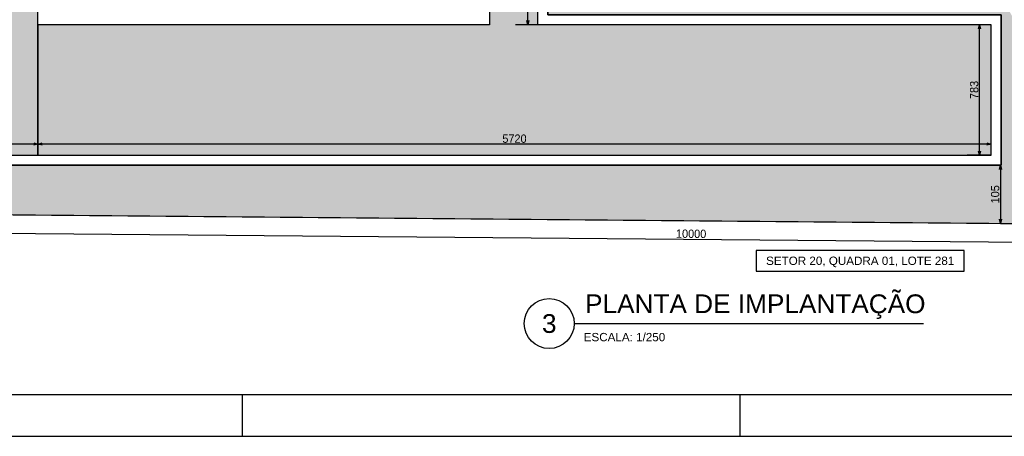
# Model space of a CAD drawing. Header units: millimetres. Extents: x -109 to 627, y -178 to 173.
# Tile 149 of 178: x 153 to 176, y 0 to 10. Entities that reach past the tile are written whole.
import ezdxf
from ezdxf.enums import TextEntityAlignment as Align

# ---------------------------------------------------------------- set-up
doc = ezdxf.new("R2010")
doc.units = ezdxf.units.MM
doc.styles.add('GULIM', font='Gulim.ttf')
doc.styles.get("Standard").update_dxf_attribs({"font": 'arial.ttf'})
doc.dimstyles.new('GULIM-250', dxfattribs={"dimtxt": 0.2, "dimasz": 0.1, "dimexe": 0.3, "dimexo": 0, "dimgap": 0.025, "dimtad": 1, "dimdec": 0, "dimlfac": 250, "dimzin": 12, "dimdsep": 46, "dimtxsty": 'GULIM', "dimblk": 'OPEN30', "dimcen": 0, "dimclrd": 152, "dimclre": 152, "dimclrt": 152, "dimaunit": 1, "dimadec": 0, "dimazin": 0, "dimtfac": 1.875, "dimtdec": 0, "dimtmove": 2, "dimatfit": 3, "dimldrblk": 'OPEN30', "dimfxl": 0, "dimtolj": 1, "dimtzin": 12, "dimlwd": -1, "dimarcsym": 0})
doc.dimstyles.new('GULIM-75', dxfattribs={"dimtxt": 0.2, "dimasz": 0.1, "dimexe": 0.3, "dimexo": 0, "dimgap": 0.025, "dimtad": 1, "dimdec": 0, "dimlfac": 75, "dimzin": 12, "dimdsep": 46, "dimtxsty": 'GULIM', "dimblk": 'OPEN30', "dimcen": 0, "dimclrd": 152, "dimclre": 152, "dimclrt": 152, "dimaunit": 1, "dimadec": 0, "dimazin": 0, "dimtfac": 1.875, "dimtdec": 0, "dimtmove": 2, "dimatfit": 3, "dimldrblk": 'OPEN30', "dimfxl": 0, "dimtolj": 1, "dimtzin": 12, "dimlwd": -1, "dimarcsym": 0})

# ---------------------------------------------------------------- blocks, each defined once
blk = doc.blocks.new('_Open30')
at = {"color": 0, "linetype": 'ByBlock', "lineweight": -2}
for p, q in [((-1, 0.26794919), (0, 0)), ((0, 0), (-1, -0.26794919)), ((0, 0), (-1, 0))]:
    blk.add_line(p, q, dxfattribs=at)
blk = doc.blocks.new('*D364')
at = {"color": 152, "lineweight": -2, "transparency": 16777216}
for p, q in [((148.7913824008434, 5.34655065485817), (148.784895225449, 4.604153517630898)), ((188.6719772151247, 4.998068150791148), (188.6654900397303, 4.255671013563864))]:
    blk.add_line(p, q, dxfattribs=at)
at = {"color": 152, "transparency": 16777216}
blk.add_line((148.8875127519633, 4.903268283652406), (188.5681152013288, 4.556533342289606), dxfattribs=at)
at = {"layer": 'Defpoints', "color": 0, "transparency": 16777216}
for p in [(148.7913824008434, 5.34655065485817), (188.6719772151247, 4.998068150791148), (188.6681113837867, 4.55565956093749)]:
    blk.add_point(p, dxfattribs=at)
at = {"color": 152, "transparency": 16777216, "xscale": 0.1, "yscale": 0.1, "zscale": 0.1}
for p, rotation in [((148.7875165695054, 4.904142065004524), 179.4993537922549), ((188.6681113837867, 4.55565956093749), 359.4993537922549)]:
    blk.add_blockref('_Open30', p, dxfattribs=dict(at, rotation=rotation))
at = {"color": 152, "transparency": 16777216, "insert": (168.7289306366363, 4.857692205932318), "char_height": 0.2, "attachment_point": 5, "rotation": 359.49935379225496, "style": 'GULIM'}
blk.add_mtext('\\A1;10000', dxfattribs=at)
blk = doc.blocks.new('*D365')
at = {"color": 152, "lineweight": -2, "transparency": 16777216}
for p, q in [((153.0479972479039, 6.744368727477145), (153.0479972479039, 7.311899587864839)), ((175.927997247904, 6.744368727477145), (175.927997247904, 7.311899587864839))]:
    blk.add_line(p, q, dxfattribs=at)
at = {"color": 152, "transparency": 16777216}
blk.add_line((175.827997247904, 7.011899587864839), (153.1479972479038, 7.011899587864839), dxfattribs=at)
at = {"layer": 'Defpoints', "color": 0, "transparency": 16777216}
for p in [(153.0479972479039, 7.011899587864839), (153.0479972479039, 6.744368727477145), (175.927997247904, 6.744368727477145)]:
    blk.add_point(p, dxfattribs=at)
at = {"color": 152, "transparency": 16777216, "xscale": 0.1, "yscale": 0.1, "zscale": 0.1, "rotation": 180}
blk.add_blockref('_Open30', (153.0479972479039, 7.011899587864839), dxfattribs=at)
at = {"color": 152, "transparency": 16777216, "xscale": 0.1, "yscale": 0.1, "zscale": 0.1}
blk.add_blockref('_Open30', (175.927997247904, 7.011899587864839), dxfattribs=at)
at = {"color": 152, "transparency": 16777216, "insert": (164.4879972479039, 7.139562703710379), "char_height": 0.2, "attachment_point": 5, "style": 'GULIM'}
blk.add_mtext('\\A1;5720', dxfattribs=at)
blk = doc.blocks.new('*D366')
at = {"color": 152, "lineweight": -2, "transparency": 16777216}
for p, q in [((149.5279972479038, 6.744368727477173), (149.5279972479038, 7.311899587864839)), ((153.0479972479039, 6.744368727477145), (153.0479972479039, 7.311899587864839))]:
    blk.add_line(p, q, dxfattribs=at)
at = {"color": 152, "transparency": 16777216}
blk.add_line((152.9479972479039, 7.011899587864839), (149.6279972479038, 7.011899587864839), dxfattribs=at)
at = {"layer": 'Defpoints', "color": 0, "transparency": 16777216}
for p in [(149.5279972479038, 7.011899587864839), (149.5279972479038, 6.744368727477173), (153.0479972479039, 6.744368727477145)]:
    blk.add_point(p, dxfattribs=at)
at = {"color": 152, "transparency": 16777216, "xscale": 0.1, "yscale": 0.1, "zscale": 0.1, "rotation": 180}
blk.add_blockref('_Open30', (149.5279972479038, 7.011899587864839), dxfattribs=at)
at = {"color": 152, "transparency": 16777216, "xscale": 0.1, "yscale": 0.1, "zscale": 0.1}
blk.add_blockref('_Open30', (153.0479972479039, 7.011899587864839), dxfattribs=at)
at = {"color": 152, "transparency": 16777216, "insert": (151.2879972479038, 7.139429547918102), "char_height": 0.2, "attachment_point": 5, "style": 'GULIM'}
blk.add_mtext('\\A1;880', dxfattribs=at)
blk = doc.blocks.new('*D370')
at = {"color": 152, "lineweight": -2, "transparency": 16777216}
for p, q in [((175.927997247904, 9.874368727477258), (175.3517461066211, 9.874368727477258)), ((175.927997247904, 6.744368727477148), (175.3517461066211, 6.744368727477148))]:
    blk.add_line(p, q, dxfattribs=at)
at = {"color": 152, "transparency": 16777216}
blk.add_line((175.6517461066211, 6.844368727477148), (175.6517461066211, 9.774368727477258), dxfattribs=at)
at = {"layer": 'Defpoints', "color": 0, "transparency": 16777216}
for p in [(175.6517461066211, 9.874368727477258), (175.927997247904, 9.874368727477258), (175.927997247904, 6.744368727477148)]:
    blk.add_point(p, dxfattribs=at)
at = {"color": 152, "transparency": 16777216, "xscale": 0.1, "yscale": 0.1, "zscale": 0.1}
for p, rotation in [((175.6517461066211, 9.874368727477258), 90), ((175.6517461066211, 6.744368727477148), 270)]:
    blk.add_blockref('_Open30', p, dxfattribs=dict(at, rotation=rotation))
at = {"color": 152, "transparency": 16777216, "insert": (175.5240829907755, 8.309368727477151), "char_height": 0.2, "attachment_point": 5, "rotation": 90, "style": 'GULIM'}
blk.add_mtext('\\A1;783', dxfattribs=at)
blk = doc.blocks.new('*D371')
at = {"color": 152, "lineweight": -2, "transparency": 16777216}
for p, q in [((165.0479966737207, 11.43436932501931), (164.5096022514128, 11.43436932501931)), ((165.0479966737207, 9.874368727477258), (164.5096022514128, 9.874368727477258))]:
    blk.add_line(p, q, dxfattribs=at)
at = {"color": 152, "transparency": 16777216}
blk.add_line((164.8096022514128, 9.974368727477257), (164.8096022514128, 11.33436932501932), dxfattribs=at)
at = {"layer": 'Defpoints', "color": 0, "transparency": 16777216}
for p in [(164.8096022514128, 11.43436932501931), (165.0479966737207, 11.43436932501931), (165.0479966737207, 9.874368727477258)]:
    blk.add_point(p, dxfattribs=at)
at = {"color": 152, "transparency": 16777216, "xscale": 0.1, "yscale": 0.1, "zscale": 0.1}
for p, rotation in [((164.8096022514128, 11.43436932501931), 90), ((164.8096022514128, 9.874368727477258), 270)]:
    blk.add_blockref('_Open30', p, dxfattribs=dict(at, rotation=rotation))
at = {"color": 152, "transparency": 16777216, "insert": (164.6820722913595, 10.65436902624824), "char_height": 0.2, "attachment_point": 5, "rotation": 90, "style": 'GULIM'}
blk.add_mtext('\\A1;390', dxfattribs=at)
blk = doc.blocks.new('*D531')
at = {"color": 152, "lineweight": -2, "transparency": 16777216}
for p, q in [((176.1557906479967, 6.504368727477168), (175.8557906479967, 6.504368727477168)), ((176.1557906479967, 5.107436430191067), (176.4557906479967, 5.107436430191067))]:
    blk.add_line(p, q, dxfattribs=at)
at = {"color": 152, "transparency": 16777216}
blk.add_line((176.1557906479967, 6.404368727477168), (176.1557906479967, 5.207436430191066), dxfattribs=at)
at = {"layer": 'Defpoints', "color": 0, "transparency": 16777216}
for p in [(176.167997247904, 6.504368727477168), (176.1557906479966, 5.107436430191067), (176.1557906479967, 5.107436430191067)]:
    blk.add_point(p, dxfattribs=at)
at = {"color": 152, "transparency": 16777216, "xscale": 0.1, "yscale": 0.1, "zscale": 0.1}
for p, rotation in [((176.1557906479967, 6.504368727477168), 90), ((176.1557906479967, 5.107436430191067), 270)]:
    blk.add_blockref('_Open30', p, dxfattribs=dict(at, rotation=rotation))
at = {"color": 152, "transparency": 16777216, "insert": (176.0279943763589, 5.805902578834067), "char_height": 0.2, "attachment_point": 5, "rotation": 90, "style": 'GULIM', "bg_fill": 3, "box_fill_scale": 1.1, "bg_fill_color": 256, "bg_fill_true_color": 13158600, "bg_fill_transparency": 0}
blk.add_mtext('\\A1;105', dxfattribs=at)

msp = doc.modelspace()

# ---------------------------------------------------------------- hatches: boundary and pattern name
at = {"true_color": 0xf27172}
h = msp.add_hatch(color=11, dxfattribs=at)
h.dxf.hatch_style = 1
h.paths.add_polyline_path([(158.9679972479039, 24.10436872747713), (149.5279972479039, 24.10436872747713), (149.5279972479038, 6.744368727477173), (153.0479972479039, 6.744368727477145), (153.0479972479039, 9.874368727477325), (153.047997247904, 20.58436872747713), (158.9679972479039, 20.58436872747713)])
h.paths.add_polyline_path([(152.8200837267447, 21.74211332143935), (154.1801792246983, 21.74211332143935), (154.1801792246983, 22.04845711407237), (152.8200837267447, 22.04845711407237)], flags=24)
h.paths.add_polyline_path([(152.609476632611, 22.06383910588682), (154.390786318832, 22.06383910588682), (154.390786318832, 22.51568085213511), (152.609476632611, 22.51568085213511)], flags=24)
h = msp.add_hatch()
h.set_pattern_fill('HONEY', color=211, scale=0.05)
h.set_pattern_definition([(0, (-14.08727833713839, 5.483083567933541), (0.238125, 0.13748153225), [0.15875, -0.3175]), (120, (-14.08727833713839, 5.483083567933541), (-0.2381249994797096, 0.1374815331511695), [0.1587499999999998, -0.3174999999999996]), (59.99999999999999, (-14.08727833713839, 5.483083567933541), (5.202904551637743e-10, 0.2749630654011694), [-0.3175, 0.15875])])
h.paths.add_polyline_path([(153.0479972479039, 6.744368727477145), (175.927997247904, 6.744368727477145), (175.927997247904, 9.874368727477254), (165.0479966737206, 9.874368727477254), (165.0479966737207, 11.43436932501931), (166.0879966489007, 11.43436932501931), (167.7079631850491, 14.24023367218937), (167.1875976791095, 15.14153316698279), (168.5383335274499, 15.92138133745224), (170.2306253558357, 12.99024590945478), (172.3985944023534, 14.2552133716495), (169.2485944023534, 19.71117341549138), (167.0748706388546, 18.45617341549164), (167.9583323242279, 16.92597288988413), (166.6075962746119, 16.146125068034), (166.0879965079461, 17.04609826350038), (162.8479965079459, 17.04609826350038), (162.3283966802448, 16.14612496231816), (160.979305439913, 16.92502315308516), (161.8627684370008, 18.45522523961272), (159.6890443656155, 19.71022541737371), (156.5390443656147, 14.25426537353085), (158.7127681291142, 12.99926537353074), (160.3993039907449, 15.9204311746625), (161.7483272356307, 15.1415722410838), (161.2279845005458, 14.24031218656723), (162.8479965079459, 11.43436908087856), (163.8879963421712, 11.43436908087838), (163.8879963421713, 9.874368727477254), (153.0479972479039, 9.874368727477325)])

# ---------------------------------------------------------------- linework, layer by layer
at = {"linetype": 'Continuous'}
msp.add_line((148.7913824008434, 5.34655065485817), (188.6719772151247, 4.998068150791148), dxfattribs=at)
at = {"color": 2}
msp.add_line((165.9231340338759, 2.705452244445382), (174.305938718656, 2.705452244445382), dxfattribs=at)
at = {"color": 1}
for p, q in [((157.9500001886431, 0.9999996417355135), (157.9500001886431, -3.582644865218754e-07)), ((169.9000001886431, 0.9999996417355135), (169.9000001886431, -3.582644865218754e-07))]:
    msp.add_line(p, q, dxfattribs=at)
at = {"color": 2}
for points in [[(125.0000001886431, -3.582644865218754e-07), (243.9000001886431, -3.582644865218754e-07), (243.9000001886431, 89.09999964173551), (125.0000001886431, 89.09999964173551)], [(170.2867165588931, 3.961015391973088), (175.2867165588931, 3.961015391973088), (175.2867165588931, 4.461015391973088), (170.2867165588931, 4.461015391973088)]]:
    msp.add_lwpolyline(points, close=True, dxfattribs=at)
at = {"color": 6}
msp.add_lwpolyline([(127.5000001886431, 0.9999996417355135), (242.9000001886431, 0.9999996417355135), (242.9000001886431, 88.09999964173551), (127.5000001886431, 88.09999964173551)], close=True, dxfattribs=at)
at = {"color": 5}
msp.add_lwpolyline([(153.0479972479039, 6.744368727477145), (153.047997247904, 20.58436872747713), (158.9679972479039, 20.58436872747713), (158.9679972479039, 24.10436872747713), (149.5279972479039, 24.10436872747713), (149.5279972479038, 6.744368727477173)], close=True, dxfattribs=at)
at = {"color": 2}
msp.add_lwpolyline([(148.7998422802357, 6.504368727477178), (176.167997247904, 6.504368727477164), (176.167997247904, 10.11436872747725), (165.2879966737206, 10.11436872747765), (165.2879966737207, 11.19436932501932), (166.2265607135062, 11.19436932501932), (167.9850913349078, 14.24023370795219), (167.5154435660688, 15.05368702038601), (168.4504874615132, 15.59353518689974), (170.1433307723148, 12.6614445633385), (172.7258915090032, 14.16831815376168), (169.336440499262, 20.03901951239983), (167.6143379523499, 19.04476314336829)], dxfattribs=at)
at = {"color": 5}
msp.add_lwpolyline([(163.8879963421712, 11.43436908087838), (163.8879963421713, 9.874368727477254), (153.0479972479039, 9.874368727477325), (153.0479972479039, 6.744368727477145), (175.927997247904, 6.744368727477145), (175.927997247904, 9.874368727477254), (165.0479966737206, 9.874368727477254), (165.0479966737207, 11.43436932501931)], dxfattribs=at)
at = {"color": 2}
msp.add_circle((165.3231340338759, 2.705452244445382), 0.6000000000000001, dxfattribs=at)

# ---------------------------------------------------------------- texts
msp.add_text('SETOR 20, QUADRA 01, LOTE 281', height=0.2, dxfattribs=at).set_placement((172.7867165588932, 4.211015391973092), align=Align.MIDDLE_CENTER)
at = {"color": 6}
msp.add_text('PLANTA DE IMPLANTAÇÃO', height=0.45, dxfattribs=at).set_placement((166.1822289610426, 2.954263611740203))
msp.add_text('3', height=0.45, dxfattribs=at).set_placement((165.3231340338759, 2.705452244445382), align=Align.MIDDLE)
at = {"color": 2}
msp.add_text('ESCALA: 1/250', height=0.2, dxfattribs=at).set_placement((166.1501292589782, 2.279804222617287))

# ---------------------------------------------------------------- dimensions: what is measured, and where the dimension line sits
for p1, p2, distance, picture, middle in [((165.0479966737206, 9.874368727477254), (165.0479966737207, 11.43436932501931), 0.2383944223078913, '*D371', (164.6820722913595, 10.65436902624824)), ((175.927997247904, 6.744368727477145), (175.927997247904, 9.874368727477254), 0.2762511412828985, '*D370', (175.5240829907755, 8.309368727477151)), ((175.927997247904, 6.744368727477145), (153.0479972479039, 6.744368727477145), -0.26753086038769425, '*D365', (164.4879972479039, 7.139562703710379))]:
    dim = msp.add_aligned_dim(p1=p1, p2=p2, distance=distance, dimstyle='GULIM-250')
    dim.commit()
    dim.dimension.update_dxf_attribs({"geometry": picture, "text_midpoint": middle})
dim = msp.add_linear_dim(base=(149.5279972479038, 7.011899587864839), p1=(153.0479972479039, 6.744368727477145), p2=(149.5279972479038, 6.744368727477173), dimstyle='GULIM-250')
dim.commit()
dim.dimension.update_dxf_attribs({"geometry": '*D366', "text_midpoint": (151.2879972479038, 7.139429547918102)})
dim = msp.add_aligned_dim(p1=(148.7913824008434, 5.34655065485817), p2=(188.6719772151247, 4.998068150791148), distance=-0.44242547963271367, text='10000', dimstyle='GULIM-250')
dim.commit()
dim.dimension.update_dxf_attribs({"geometry": '*D364', "text_midpoint": (168.7289306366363, 4.857692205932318)})

# ---------------------------------------------------------------- next in the draw order: dimensions: what is measured, and where the dimension line sits
dim = msp.add_linear_dim(base=(176.1557906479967, 5.107436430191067), p1=(176.167997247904, 6.504368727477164), p2=(176.1557906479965, 5.107436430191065), angle=90, dimstyle='GULIM-75', override={"dimfxlon": 1, "dimtfill": 1, "dimtfillclr": 256, "dimarcsym": 2})
dim.commit()
dim.dimension.update_dxf_attribs({"geometry": '*D531', "text_midpoint": (176.0279943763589, 5.805902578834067)})

# ---------------------------------------------------------------- next in the draw order: hatches: boundary and pattern name
h = msp.add_hatch()
h.set_pattern_fill('GRASS', color=81, scale=0.025)
h.set_pattern_definition([(90, (0, 0), (-0.449012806, 0.449012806), [0.1190625, -0.778963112]), (45, (0, 0), (-0.4490128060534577, 0.4490128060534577), [0.1190625, -0.5159375]), (135, (0, 0), (-0.4490128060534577, -0.4490128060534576), [0.1190625, -0.5159375])])
edge = h.paths.add_edge_path()
edge.add_line((148.7913824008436, 5.346550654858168), (183.5732627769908, 5.042621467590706))
edge.add_line((183.5732627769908, 5.042621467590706), (183.6107996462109, 9.33836846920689))
edge.add_line((183.6107996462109, 9.33836846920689), (178.5517948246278, 6.416509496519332))
edge.add_line((178.5517948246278, 6.416509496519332), (171.9100201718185, 17.91630241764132))
edge.add_line((171.9100201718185, 17.91630241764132), (179.946019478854, 22.55754220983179))
edge.add_line((179.946019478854, 22.55754220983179), (186.5877941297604, 11.05283414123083))
edge.add_line((186.5877941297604, 11.05283414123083), (186.7726804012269, 17.55019437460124))
edge.add_line((186.7726804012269, 17.55019437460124), (183.0158294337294, 17.5223455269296))
edge.add_line((183.0158294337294, 17.5223455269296), (182.9860824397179, 21.53525925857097))
edge.add_line((182.9860824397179, 21.53525925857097), (186.8299489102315, 21.52350751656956))
edge.add_line((186.8299489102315, 21.52350751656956), (186.8706547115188, 24.34769305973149))
edge.add_line((186.8706547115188, 24.34769305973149), (185.8668159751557, 24.02333763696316))
edge.add_line((185.8668159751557, 24.02333763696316), (184.4894660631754, 25.03538075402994))
edge.add_line((184.4894660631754, 25.03538075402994), (168.1232024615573, 25.17839152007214))
edge.add_line((168.1232024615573, 25.17839152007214), (166.2815261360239, 23.33671519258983))
edge.add_line((166.2815261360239, 23.33671519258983), (166.2815261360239, 23.04443837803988))
edge.add_line((166.2815261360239, 23.04443837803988), (164.9668646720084, 23.04443837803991))
edge.add_line((164.9668646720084, 23.04443837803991), (164.9668646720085, 20.68561235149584))
edge.add_arc((164.5748069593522, 17.09679216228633), 3.610171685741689, 32.654949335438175, 83.76549268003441, ccw=False)
edge.add_line((167.6143379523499, 19.04476314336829), (169.336440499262, 20.03901951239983))
edge.add_line((169.336440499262, 20.03901951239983), (172.7258915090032, 14.16831815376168))
edge.add_line((172.7258915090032, 14.16831815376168), (170.1364755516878, 12.67331815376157))
edge.add_line((170.1364755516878, 12.67331815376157), (168.4504874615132, 15.59353518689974))
edge.add_line((168.4504874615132, 15.59353518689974), (167.5154435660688, 15.05368702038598))
edge.add_line((167.5154435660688, 15.05368702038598), (167.9850913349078, 14.24023370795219))
edge.add_line((167.9850913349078, 14.24023370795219), (166.2265607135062, 11.19436932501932))
edge.add_line((166.2265607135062, 11.19436932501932), (165.2879966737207, 11.19436932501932))
edge.add_line((165.2879966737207, 11.19436932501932), (165.2879966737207, 10.11436872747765))
edge.add_line((165.2879966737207, 10.11436872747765), (176.167997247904, 10.11436872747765))
edge.add_line((176.167997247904, 10.11436872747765), (176.167997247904, 6.504368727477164))
edge.add_line((176.167997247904, 6.504368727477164), (148.7998422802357, 6.504368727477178))
edge.add_line((148.7998422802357, 6.504368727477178), (148.7913824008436, 5.346550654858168))

# ---------------------------------------------------------------- next in the draw order: linework, layer by layer
at = {"color": 1}
msp.add_lwpolyline([(184.4894660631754, 25.03538075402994), (168.1232024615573, 25.17839152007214), (166.2815261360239, 23.33671519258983), (166.2815261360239, 23.04443837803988), (164.9668646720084, 23.04443837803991), (164.9668646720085, 20.68561235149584, -0.2267839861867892), (167.6143379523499, 19.04476314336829), (169.336440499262, 20.03901951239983), (172.7258915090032, 14.16831815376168), (170.1364755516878, 12.67331815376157), (168.4504874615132, 15.59353518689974), (167.5154435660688, 15.05368702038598), (167.9850913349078, 14.24023370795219), (166.2265607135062, 11.19436932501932), (165.2879966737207, 11.19436932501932), (165.2879966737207, 10.11436872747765), (176.167997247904, 10.11436872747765), (176.167997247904, 6.504368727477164), (148.7998422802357, 6.504368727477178), (148.7913824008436, 5.346550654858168), (183.5732627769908, 5.042621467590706)], format="xyb", dxfattribs=at)

doc.saveas('drawing.dxf')
